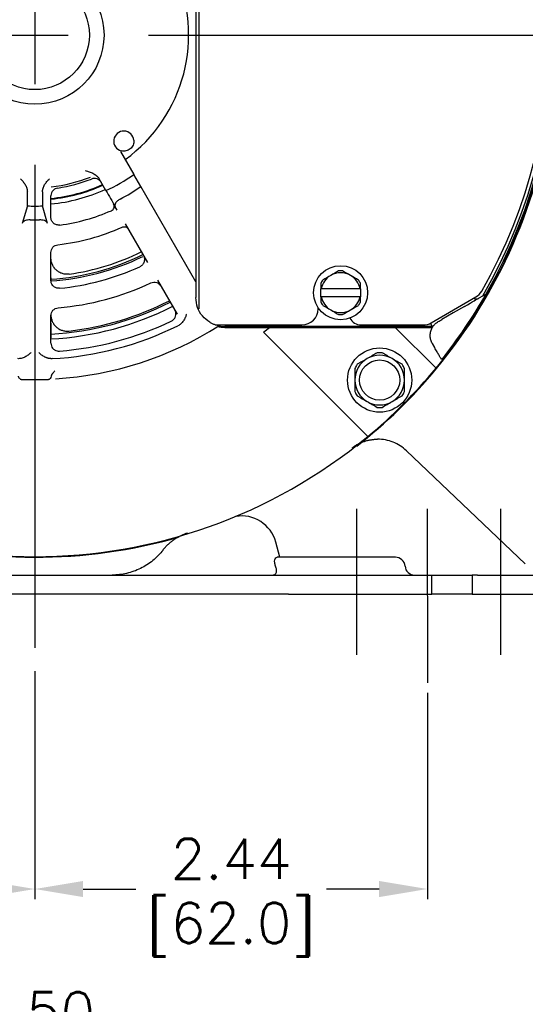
# Model space of a CAD drawing. Extents: x 897.4 to 937.4, y -8.5 to 19.5.
# Tile 4 of 14: x 905.4 to 908.5, y 1.3 to 7.4. Entities that reach past the tile are written whole.
import ezdxf

# ---------------------------------------------------------------- set-up
doc = ezdxf.new("R2010")
doc.units = 0
doc.header["$LTSCALE"] = 4
doc.header["$MEASUREMENT"] = 0
doc.linetypes.add('CENTER2', pattern=[1.125, 0.75, -0.125, 0.125, -0.125])
doc.layers.get('0').update_dxf_attribs({"linetype": 'CONTINUOUS'})
doc.layers.get('DEFPOINTS').update_dxf_attribs({"linetype": 'CONTINUOUS'})
for name, color, linetype in [('CENTER', 40, 'CENTER2'), ('TEXT', 140, 'CONTINUOUS'), ('TEXT @ 1', 140, 'CONTINUOUS')]:
    doc.layers.add(name, color=color, linetype=linetype)
doc.styles.get("Standard").update_dxf_attribs({"font": 'romans.shx'})
doc.dimstyles.get("Standard").update_dxf_attribs({"dimtxt": 0.25, "dimasz": 0.3, "dimexe": 0.0625, "dimexo": 0.0625, "dimgap": 0.0625, "dimtad": 0, "dimtih": 1, "dimtoh": 1, "dimzin": 0, "dimdsep": 46, "dimtxsty": 'Standard', "dimcen": 0, "dimadec": 0, "dimazin": 0, "dimtfac": 1, "dimtofl": 0, "dimtmove": 0, "dimatfit": 3, "dimfxl": 0, "dimtolj": 1, "dimtzin": 0, "dimarcsym": 0})

# ---------------------------------------------------------------- blocks, each defined once
blk = doc.blocks.new('*D82')
at = {"layer": 'DEFPOINTS', "color": 0}
for p in [(902.2102, 3.8148), (908.7102, 3.8148), (902.2102, 1.0362)]:
    blk.add_point(p, dxfattribs=at)
at = {"layer": 'TEXT', "color": 0, "lineweight": -2}
for p, q in [((902.2102, 3.7523), (902.2102, 0.9737)), ((908.7102, 3.7523), (908.7102, 0.9737)), ((902.5102, 1.0362), (904.7489, 1.0362)), ((908.4102, 1.0362), (906.1715, 1.0362))]:
    blk.add_line(p, q, dxfattribs=at)
at = {"layer": 'TEXT', "color": 0}
for points in [[(902.5102, 1.0862), (902.5102, 0.9862), (902.2102, 1.0362)], [(908.4102, 1.0862), (908.4102, 0.9862), (908.7102, 1.0362)]]:
    blk.add_solid(points, dxfattribs=at)
at = {"layer": 'TEXT', "color": 0, "char_height": 0.25, "attachment_point": 5}
for s, insert in [('\\A1;6.50', (905.4602, 1.2237)), ('\\A1;[165.1]', (905.4602, 0.7832))]:
    blk.add_mtext(s, dxfattribs=dict(at, insert=insert))
blk = doc.blocks.new('*D83')
at = {"layer": 'DEFPOINTS', "color": 0}
for p in [(905.4602, 3.4034), (903.0182, 2.7132), (903.0182, 1.9891)]:
    blk.add_point(p, dxfattribs=at)
at = {"layer": 'TEXT', "color": 0, "lineweight": -2}
for p, q in [((905.4602, 3.3409), (905.4602, 1.9266)), ((903.0182, 2.6507), (903.0182, 1.9266)), ((903.3182, 1.9891), (903.6469, 1.9891)), ((905.1602, 1.9891), (904.8315, 1.9891))]:
    blk.add_line(p, q, dxfattribs=at)
at = {"layer": 'TEXT', "color": 0}
for points in [[(903.3182, 2.0391), (903.3182, 1.9391), (903.0182, 1.9891)], [(905.1602, 2.0391), (905.1602, 1.9391), (905.4602, 1.9891)]]:
    blk.add_solid(points, dxfattribs=at)
at = {"layer": 'TEXT', "color": 0, "char_height": 0.25, "attachment_point": 5}
for s, insert in [('\\A1;2.44', (904.2392, 2.1766)), ('\\A1;[62.0]', (904.2392, 1.7361))]:
    blk.add_mtext(s, dxfattribs=dict(at, insert=insert))
blk = doc.blocks.new('*D84')
at = {"layer": 'DEFPOINTS', "color": 0}
for p in [(905.4602, 3.4034), (907.8996, 3.2698), (907.8996, 1.9891)]:
    blk.add_point(p, dxfattribs=at)
at = {"layer": 'TEXT', "color": 0, "lineweight": -2}
for p, q in [((905.4602, 3.3409), (905.4602, 1.9266)), ((907.8996, 3.2073), (907.8996, 1.9266)), ((905.7602, 1.9891), (906.0876, 1.9891)), ((907.5996, 1.9891), (907.2721, 1.9891))]:
    blk.add_line(p, q, dxfattribs=at)
at = {"layer": 'TEXT', "color": 0}
for points in [[(905.7602, 2.0391), (905.7602, 1.9391), (905.4602, 1.9891)], [(907.5996, 2.0391), (907.5996, 1.9391), (907.8996, 1.9891)]]:
    blk.add_solid(points, dxfattribs=at)
at = {"layer": 'TEXT', "color": 0, "char_height": 0.25, "attachment_point": 5}
for s, insert in [('\\A1;2.44', (906.6799, 2.1766)), ('\\A1;[62.0]', (906.6799, 1.7361))]:
    blk.add_mtext(s, dxfattribs=dict(at, insert=insert))
blk = doc.blocks.new('*D63')
at = {"layer": 'DEFPOINTS', "color": 0}
for p in [(905.4602, 10.532), (908.7102, 3.819), (911.5189, 3.819)]:
    blk.add_point(p, dxfattribs=at)
at = {"layer": 'TEXT', "color": 0, "lineweight": -2}
for p, q in [((905.5227, 10.532), (911.5814, 10.532)), ((911.5189, 10.232), (911.5189, 7.5589)), ((911.5189, 4.119), (911.5189, 6.6363)), ((908.7727, 3.819), (911.5814, 3.819))]:
    blk.add_line(p, q, dxfattribs=at)
at = {"layer": 'TEXT', "color": 0}
for points in [[(911.4689, 10.232), (911.5689, 10.232), (911.5189, 10.532)], [(911.4689, 4.119), (911.5689, 4.119), (911.5189, 3.819)]]:
    blk.add_solid(points, dxfattribs=at)
at = {"layer": 'TEXT', "color": 0, "insert": (911.4432, 7.0976), "char_height": 0.25, "attachment_point": 5}
blk.add_mtext('\\A1; 6.71\\P [170.5]', dxfattribs=at)
blk = doc.blocks.new('*D64')
at = {"layer": 'DEFPOINTS', "color": 0}
for p in [(907.753, 12.7613), (908.7102, 3.819), (913.0988, 3.819)]:
    blk.add_point(p, dxfattribs=at)
at = {"layer": 'TEXT', "color": 0, "lineweight": -2}
for p, q in [((907.8155, 12.7613), (913.1613, 12.7613)), ((913.0988, 12.4613), (913.0988, 8.7514)), ((913.0988, 4.119), (913.0988, 7.8288)), ((908.7727, 3.819), (913.1613, 3.819))]:
    blk.add_line(p, q, dxfattribs=at)
at = {"layer": 'TEXT', "color": 0}
for points in [[(913.0488, 12.4613), (913.1488, 12.4613), (913.0988, 12.7613)], [(913.0488, 4.119), (913.1488, 4.119), (913.0988, 3.819)]]:
    blk.add_solid(points, dxfattribs=at)
at = {"layer": 'TEXT', "color": 0, "insert": (913.0988, 8.2901), "char_height": 0.25, "attachment_point": 5}
blk.add_mtext('\\A1; 8.94\\P [227.1]', dxfattribs=at)

msp = doc.modelspace()

# ---------------------------------------------------------------- linework, layer by layer
at = {"color": 7, "linetype": 'Continuous', "lineweight": 25}
for p, q in [((906.4802, 8.992), (906.4802, 5.592)), ((906.4602, 8.824), (906.4602, 5.7599)), ((905.9928, 6.5695), (906.0755, 6.4263)), ((906.1188, 6.3513), (906.0755, 6.4263)), ((905.9022, 6.3263), (905.8599, 6.3996)), ((905.4147, 6.2309), (905.4138, 6.3187)), ((905.508, 6.3186), (905.5072, 6.231)), ((906.4602, 5.7599), (906.1188, 6.3513)), ((905.5602, 6.2774), (905.5602, 6.293)), ((905.5602, 6.1609), (905.5602, 6.2774)), ((905.4147, 6.2309), (905.3816, 6.1224)), ((905.5394, 6.1223), (905.5072, 6.231)), ((905.9728, 6.2041), (905.9602, 6.226)), ((906.0212, 6.1203), (906.1608, 5.8786)), ((905.5602, 5.7684), (905.5602, 5.941)), ((905.5602, 5.7845), (905.5602, 5.7605)), ((906.2234, 5.7701), (906.3456, 5.5584)), ((906.4602, 5.7599), (906.4602, 5.662)), ((907.2367, 5.7489), (907.2367, 5.7167)), ((907.4837, 5.7167), (907.4837, 5.7489)), ((907.2367, 5.7167), (907.2392, 5.7167)), ((907.2367, 5.6672), (907.2367, 5.7167)), ((907.4812, 5.7167), (907.2392, 5.7167)), ((907.4812, 5.7167), (907.4837, 5.7167)), ((907.4837, 5.7167), (907.4837, 5.6672)), ((907.2367, 5.6672), (907.2367, 5.635)), ((907.2392, 5.6672), (907.2367, 5.6672)), ((907.4812, 5.6672), (907.2392, 5.6672)), ((907.4837, 5.6672), (907.4812, 5.6672)), ((907.4837, 5.635), (907.4837, 5.6672)), ((907.9234, 5.5054), (908.2007, 5.6654)), ((908.2204, 5.6591), (908.2431, 5.6722)), ((908.2646, 5.6846), (908.2651, 5.6848)), ((907.2202, 5.592), (907.2202, 5.6)), ((908.0602, 5.5666), (907.9899, 5.5259)), ((908.1306, 5.6072), (908.0602, 5.5666)), ((905.5602, 5.3783), (905.5602, 5.5492)), ((905.5602, 5.502), (905.5602, 5.4121)), ((906.5802, 5.492), (907.1202, 5.492)), ((907.8954, 5.482), (906.6402, 5.482)), ((906.6402, 5.4768), (906.677, 5.4766)), ((906.677, 5.4766), (906.9186, 5.4764)), ((906.8811, 5.4468), (907.5293, 4.7986)), ((906.9186, 5.4764), (907.7001, 5.4764)), ((907.4876, 5.492), (907.8734, 5.492)), ((907.7001, 5.4764), (907.9535, 5.2229)), ((907.9263, 5.4886), (907.9182, 5.5025)), ((907.9446, 5.351), (907.9302, 5.376)), ((907.9877, 5.2765), (907.9854, 5.2805)), ((907.956, 5.2204), (907.9556, 5.2208)), ((905.3756, 5.154), (905.4602, 5.154)), ((905.4602, 5.154), (905.5449, 5.154)), ((908.5078, 4.0075), (907.769, 4.7107)), ((906.9824, 4.049), (906.9572, 4.1431)), ((907.5102, 4.049), (906.9652, 4.049)), ((904.0946, 3.9386), (906.8258, 3.9386)), ((906.8258, 3.9386), (907.0373, 3.9386)), ((907.0373, 3.9386), (907.4602, 3.9386)), ((907.4602, 3.9386), (907.9267, 3.9386)), ((907.9267, 3.819), (907.9267, 3.9386)), ((907.9267, 3.9386), (908.1767, 3.9386)), ((908.2102, 3.9386), (908.1767, 3.9386)), ((908.1767, 3.9386), (908.1767, 3.819)), ((908.2102, 3.9386), (908.7102, 3.9386)), ((906.8258, 3.819), (904.0946, 3.819)), ((907.0373, 3.819), (906.8258, 3.819)), ((907.0373, 3.819), (907.4602, 3.819)), ((907.4602, 3.819), (907.9267, 3.819)), ((908.1767, 3.819), (907.9267, 3.819)), ((908.1767, 3.819), (908.2102, 3.819)), ((908.2102, 3.819), (908.7102, 3.819))]:
    msp.add_line(p, q, dxfattribs=at)
at = {"color": 7, "linetype": 'Continuous', "lineweight": 25, "flags": 128}
msp.add_lwpolyline([(908.2118, 5.6541), (908.2128, 5.6547), (908.2139, 5.6553), (908.215, 5.6559), (908.2161, 5.6565), (908.2172, 5.6572), (908.2183, 5.6578), (908.2193, 5.6584), (908.2204, 5.6591)], dxfattribs=at)
at = {"color": 7, "linetype": 'Continuous', "lineweight": 25}
for centre, radius in [((905.4602, 7.292), 0.43), ((905.4602, 7.292), 0.339), ((907.3602, 5.692), 0.1675), ((907.6027, 5.1494), 0.1995), ((907.6027, 5.1494), 0.125)]:
    msp.add_circle(centre, radius, dxfattribs=at)
for centre, radius, start, end in [((905.4602, 7.292), 3.2392, 320.31406, 39.68594), ((905.4602, 7.292), 3.2324, 330.17965, 34.31832), ((905.4602, 7.292), 3.22, 329.79839, 34.20197), ((905.4602, 7.292), 3.2, 330.21492, 33.25643), ((905.4602, 7.292), 0.9555, 306.00754, 24.89259), ((905.4602, 7.292), 3.243, 320.3079, 352.46957), ((906.013, 6.6332), 0.0625, 4.71748, 255.28252), ((905.4602, 7.292), 1.062, 294.59691, 305.40309), ((905.4602, 7.292), 1.0194, 275.63006, 294.37067), ((905.4602, 7.292), 1.0236, 275.638, 294.3937), ((905.4602, 7.292), 1.0238, 275.6367, 294.39468), ((905.4602, 7.292), 0.9475, 276.10738, 291.35054), ((905.4602, 7.292), 0.9607, 278.53022, 291.4647), ((905.4602, 7.292), 1.0538, 275.47928, 294.55474), ((905.4602, 7.292), 1.1483, 297.50258, 304.99615), ((905.4602, 7.292), 1.062, 267.54156, 272.5346), ((905.4602, 7.292), 1.19, 277.51681, 293.56968), ((905.4602, 7.292), 1.1483, 268.5241, 271.50081), ((905.4602, 7.292), 1.31, 276.30377, 294.43177), ((905.4602, 7.292), 1.5, 278.20354, 296.17745), ((905.4602, 7.292), 1.52, 273.77218, 296.22782), ((905.4602, 7.292), 1.5301, 273.74735, 296.05415), ((905.4602, 7.292), 1.58, 275.59447, 294.37845), ((907.3602, 5.692), 0.1235, 60, 120), ((907.3602, 5.692), 0.136, 84.75752, 95.24248), ((905.4602, 7.292), 1.7, 274.89428, 295.08185), ((907.3602, 5.692), 0.136, 144.75752, 155.24248), ((907.3602, 5.692), 0.1235, 120, 168.43936), ((907.3602, 5.692), 0.1235, 11.56064, 60), ((907.3602, 5.692), 0.136, 24.75752, 35.24248), ((908.1507, 5.752), 0.1, 300, 330.21492), ((905.4602, 7.292), 1.86, 273.0819, 296.90673), ((905.4602, 7.292), 1.85, 276.55671, 296.89874), ((907.3602, 5.692), 0.136, 204.75752, 215.24248), ((907.3602, 5.692), 0.1235, 191.56064, 240), ((907.3602, 5.692), 0.1235, 300, 348.43936), ((907.3602, 5.692), 0.136, 324.75752, 335.24248), ((905.4602, 7.292), 3.2327, 321.43029, 330.188), ((905.4602, 7.292), 1.89, 273.03294, 296.95576), ((907.1202, 5.592), 0.1, 270, 0), ((907.3602, 5.692), 0.1235, 240, 300), ((905.4602, 7.292), 1.9686, 274.45918, 295.51897), ((907.3602, 5.692), 0.136, 264.75752, 275.24248), ((907.4876, 5.572), 0.08, 208.02637, 270), ((907.8734, 5.592), 0.1, 270, 300), ((905.4602, 7.292), 2.0124, 273.05243, 296.21341), ((905.4602, 7.292), 2.138, 273.43779, 302.3426), ((906.6402, 5.662), 0.18, 258.39433, 270), ((905.4602, 7.292), 2.3288, 307.59853, 308.77423), ((907.9089, 5.4786), 0.02, 349.78239, 9.01011), ((907.6027, 5.1494), 0.17, 84.85793, 95.14207), ((907.6027, 5.1494), 0.1542, 120, 180), ((907.6027, 5.1494), 0.1542, 60, 120), ((907.6027, 5.1494), 0.1542, 0, 60), ((907.6027, 5.1494), 0.17, 144.85793, 155.14207), ((905.4602, 7.292), 3.2435, 308.07866, 320.30704), ((905.4602, 7.292), 3.24, 309.68723, 320.31277), ((907.6027, 5.1494), 0.17, 24.85793, 35.14207), ((907.6027, 5.1494), 0.1542, 180, 240), ((907.6027, 5.1494), 0.1542, 300, 0), ((907.6027, 5.1494), 0.17, 204.85793, 215.14207), ((907.6027, 5.1494), 0.17, 324.85793, 335.14207), ((907.6027, 5.1494), 0.1542, 240, 300), ((907.6027, 5.1494), 0.17, 264.85793, 275.14207), ((905.4602, 7.292), 3.2392, 230.31406, 309.68594), ((906.7451, 4.0863), 0.2196, 15, 99.72941), ((905.4602, 7.292), 3.243, 253.76329, 286.0696), ((907.7006, 3.989), 0.06, 4.58857, 90), ((907.8202, 3.9986), 0.06, 184.58857, 270)]:
    msp.add_arc(centre, radius, start, end, dxfattribs=at)
for centre, major_axis, ratio, start_param, end_param in [((907.8966, 5.4799), (0.0693, 0), 0.030233, 1.09003, 1.588271), ((905.3756, 5.1906), (0, -0.0367), 0.545381, 5.956405, 6.283185), ((905.5449, 5.1906), (0, -0.0367), 0.545381, 0, 0.32678)]:
    msp.add_ellipse(centre, major_axis=major_axis, ratio=ratio, start_param=start_param, end_param=end_param, dxfattribs=at)
for points, knots in [([(906.0753, 6.6383), (906.0761, 6.6282), (906.0745, 6.6182), (906.0688, 6.6045), (906.0664, 6.6002), (906.0605, 6.5922), (906.057, 6.5885), (906.0494, 6.5821), (906.0451, 6.5793), (906.0362, 6.5749), (906.0315, 6.5733), (906.0171, 6.57), (906.0069, 6.5701), (905.9971, 6.5727)], [0, 0, 0, 0, 0.25, 0.25, 0.375, 0.375, 0.5, 0.5, 0.625, 0.625, 0.75, 0.75, 1, 1, 1, 1]), ([(905.7728, 6.4506), (905.7778, 6.4492), (905.7861, 6.4469), (905.7986, 6.4429), (905.81, 6.4388), (905.8219, 6.4335), (905.8331, 6.4272), (905.8424, 6.4204), (905.8497, 6.4134), (905.8554, 6.4069), (905.8584, 6.402), (905.8599, 6.3996)], [0, 0, 0, 0, 0.14976, 0.250285, 0.378571, 0.500579, 0.626158, 0.749849, 0.834204, 0.917896, 1, 1, 1, 1]), ([(905.3712, 6.3988), (905.3741, 6.3959), (905.3796, 6.3904), (905.3899, 6.3788), (905.3991, 6.3663), (905.4063, 6.3525), (905.4099, 6.3428), (905.4122, 6.3341), (905.4135, 6.3264), (905.4137, 6.3213), (905.4138, 6.3187)], [0, 0, 0, 0, 0.1312785, 0.2504474, 0.500291, 0.6272703, 0.7496299, 0.8327598, 0.9165437, 1, 1, 1, 1]), ([(905.508, 6.3186), (905.508, 6.3202), (905.5081, 6.3233), (905.5086, 6.328), (905.5094, 6.3326), (905.5104, 6.3372), (905.5123, 6.3438), (905.5156, 6.3526), (905.521, 6.3629), (905.5275, 6.3727), (905.5346, 6.3817), (905.5423, 6.3905), (905.5478, 6.396), (905.5508, 6.399)], [0, 0, 0, 0, 0.0499463, 0.1001761, 0.1504613, 0.2005867, 0.2503567, 0.3726804, 0.4996396, 0.6242761, 0.7493353, 0.8666814, 1, 1, 1, 1]), ([(905.8735, 6.3762), (905.8705, 6.3814), (905.8667, 6.3859), (905.8575, 6.3935), (905.8523, 6.3965), (905.8354, 6.4024), (905.8229, 6.4023), (905.8118, 6.3979)], [0, 0, 0, 0, 0.25, 0.25, 0.5, 0.5, 1, 1, 1, 1]), ([(905.6027, 6.3419), (905.5972, 6.3405), (905.5862, 6.3377), (905.5726, 6.327), (905.5633, 6.3128), (905.5604, 6.3007), (905.5602, 6.2941), (905.5602, 6.293)], [0, 0, 0, 0, 0.240619, 0.481374, 0.718909, 0.953713, 1, 1, 1, 1]), ([(905.936, 6.2012), (905.94, 6.2029), (905.9434, 6.2055), (905.9491, 6.2118), (905.9512, 6.2155), (905.9538, 6.2236), (905.9542, 6.2279), (905.9532, 6.2363), (905.9519, 6.2403), (905.9498, 6.244)], [0, 0, 0, 0, 0.25, 0.25, 0.5, 0.5, 0.75, 0.75, 1, 1, 1, 1]), ([(905.9905, 6.2735), (905.9873, 6.2718), (905.9843, 6.2701), (905.9787, 6.2662), (905.976, 6.2641), (905.9687, 6.2578), (905.9649, 6.2533), (905.9597, 6.2446), (905.9583, 6.2404), (905.9576, 6.2326), (905.9584, 6.2291), (905.9602, 6.226)], [0, 0, 0, 0, 0.125, 0.125, 0.25, 0.25, 0.5, 0.5, 0.75, 0.75, 1, 1, 1, 1]), ([(905.4306, 6.1441), (905.4256, 6.144), (905.4155, 6.1438), (905.4019, 6.1404), (905.3908, 6.135), (905.3841, 6.1286), (905.3823, 6.1241), (905.3816, 6.1224)], [0, 0, 0, 0, 0.20386, 0.407436, 0.618667, 0.853785, 1, 1, 1, 1]), ([(905.5394, 6.1223), (905.5378, 6.1256), (905.5345, 6.1322), (905.5218, 6.1396), (905.506, 6.1438), (905.4951, 6.144), (905.4903, 6.1441)], [0, 0, 0, 0, 0.2789448, 0.5591364, 0.8054012, 1, 1, 1, 1]), ([(905.6159, 6.1122), (905.6124, 6.1117), (905.6089, 6.1116), (905.6019, 6.1122), (905.5984, 6.1128), (905.5884, 6.1158), (905.5821, 6.1192), (905.5716, 6.1284), (905.5674, 6.1342), (905.5631, 6.1437), (905.562, 6.1471), (905.5606, 6.1539), (905.5602, 6.1574), (905.5602, 6.1609)], [0, 0, 0, 0, 0.125, 0.125, 0.25, 0.25, 0.5, 0.5, 0.75, 0.75, 0.875, 0.875, 1, 1, 1, 1]), ([(906.002, 6.0993), (906.0055, 6.1008), (906.0091, 6.1017), (906.0165, 6.1021), (906.0203, 6.1016), (906.0308, 6.0981), (906.0369, 6.0931), (906.0407, 6.0866)], [0, 0, 0, 0, 0.25, 0.25, 0.5, 0.5, 1, 1, 1, 1]), ([(905.5602, 5.941), (905.5602, 5.9471), (905.5613, 5.953), (905.5656, 5.9642), (905.5687, 5.9694), (905.5807, 5.9828), (905.592, 5.9886), (905.604, 5.9899)], [0, 0, 0, 0, 0.25, 0.25, 0.5, 0.5, 1, 1, 1, 1]), ([(905.6742, 5.8073), (905.6671, 5.8063), (905.6599, 5.806), (905.6456, 5.8071), (905.6384, 5.8085), (905.6247, 5.8127), (905.6181, 5.8155), (905.6055, 5.8226), (905.5997, 5.8268), (905.589, 5.8363), (905.5841, 5.8417), (905.5756, 5.8533), (905.572, 5.8595), (905.5662, 5.8727), (905.5639, 5.8796), (905.561, 5.8936), (905.5602, 5.9008), (905.5602, 5.908)], [0, 0, 0, 0, 0.125, 0.125, 0.25, 0.25, 0.375, 0.375, 0.5, 0.5, 0.625, 0.625, 0.75, 0.75, 0.875, 0.875, 1, 1, 1, 1]), ([(906.1346, 5.9239), (906.1364, 5.9208), (906.1378, 5.9177), (906.14, 5.9111), (906.1407, 5.9076), (906.1415, 5.9007), (906.1416, 5.8972), (906.1409, 5.8902), (906.1403, 5.8868), (906.1372, 5.8768), (906.1337, 5.8705), (906.1268, 5.8626), (906.1242, 5.8602), (906.1186, 5.8561), (906.1156, 5.8543), (906.1124, 5.8528)], [0, 0, 0, 0, 0.125, 0.125, 0.25, 0.25, 0.375, 0.375, 0.5, 0.5, 0.75, 0.75, 0.875, 0.875, 1, 1, 1, 1]), ([(905.6142, 5.7195), (905.6086, 5.7195), (905.5974, 5.7195), (905.5817, 5.7265), (905.5695, 5.7378), (905.5617, 5.7524), (905.5607, 5.7631), (905.5602, 5.7684)], [0, 0, 0, 0, 0.204294, 0.408769, 0.60923, 0.807547, 1, 1, 1, 1]), ([(906.1809, 5.7523), (906.1866, 5.7549), (906.1927, 5.7565), (906.2051, 5.7572), (906.2114, 5.7564), (906.2292, 5.7506), (906.2394, 5.7423), (906.2457, 5.7314)], [0, 0, 0, 0, 0.25, 0.25, 0.5, 0.5, 1, 1, 1, 1]), ([(906.5468, 5.5081), (906.5307, 5.5203), (906.4983, 5.5447), (906.4667, 5.5998), (906.4624, 5.641), (906.4602, 5.662)], [0, 0, 0, 0, 0.32907, 0.658139, 1, 1, 1, 1]), ([(908.2118, 5.6541), (908.2097, 5.6531), (908.2056, 5.6512), (908.1987, 5.6513), (908.1923, 5.6532), (908.1889, 5.6563), (908.1873, 5.6577)], [0, 0, 0, 0, 0.250539, 0.500527, 0.764166, 1, 1, 1, 1]), ([(908.2431, 5.6722), (908.2467, 5.6742), (908.2539, 5.6784), (908.261, 5.6825), (908.2646, 5.6846)], [0, 0, 0, 0, 0.498278, 1, 1, 1, 1]), ([(905.5602, 5.5492), (905.5602, 5.5553), (905.5613, 5.5613), (905.5657, 5.5727), (905.569, 5.578), (905.5813, 5.5915), (905.593, 5.5971), (905.6053, 5.5982)], [0, 0, 0, 0, 0.25, 0.25, 0.5, 0.5, 1, 1, 1, 1]), ([(906.3083, 5.5154), (906.3131, 5.5183), (906.3226, 5.524), (906.3323, 5.5381), (906.3371, 5.5543), (906.3365, 5.5712), (906.3319, 5.5812), (906.3297, 5.5861)], [0, 0, 0, 0, 0.200605, 0.401177, 0.602776, 0.807148, 1, 1, 1, 1]), ([(905.5602, 5.555), (905.5602, 5.5479), (905.5609, 5.5408), (905.5638, 5.5271), (905.566, 5.5202), (905.5717, 5.5073), (905.5751, 5.5012), (905.5833, 5.4896), (905.5881, 5.4843), (905.5985, 5.4748), (905.6042, 5.4706), (905.6164, 5.4634), (905.6229, 5.4605), (905.6362, 5.4561), (905.6433, 5.4546), (905.6573, 5.4532), (905.6644, 5.4532), (905.6715, 5.4541)], [0, 0, 0, 0, 0.125, 0.125, 0.25, 0.25, 0.375, 0.375, 0.5, 0.5, 0.625, 0.625, 0.75, 0.75, 0.875, 0.875, 1, 1, 1, 1]), ([(906.4026, 5.5597), (906.4018, 5.557), (906.4002, 5.5519), (906.3976, 5.5446), (906.3942, 5.5362), (906.3897, 5.5271), (906.3835, 5.5169), (906.3763, 5.5075), (906.368, 5.4991), (906.359, 5.4919), (906.3524, 5.4883), (906.3491, 5.4865)], [0, 0, 0, 0, 0.089228, 0.172607, 0.250238, 0.37837, 0.500315, 0.632205, 0.758254, 0.880209, 1, 1, 1, 1]), ([(906.604, 5.4856), (906.6035, 5.4857), (906.6024, 5.486), (906.5941, 5.4879), (906.581, 5.4917), (906.564, 5.4984), (906.5524, 5.5049), (906.5468, 5.5081)], [0, 0, 0, 0, 0.156624, 0.312237, 0.542575, 0.778178, 1, 1, 1, 1]), ([(907.9269, 5.4698), (907.9269, 5.4698), (907.9276, 5.4712), (907.9303, 5.4763), (907.9325, 5.48), (907.9386, 5.4886), (907.9426, 5.4934), (907.9529, 5.5033), (907.9591, 5.5082), (907.9668, 5.5126)], [0, 0, 0, 0, 0.25, 0.25, 0.5, 0.5, 0.75, 0.75, 1, 1, 1, 1]), ([(906.5997, 5.4829), (906.5994, 5.4828), (906.6005, 5.4823), (906.6048, 5.4811), (906.608, 5.4803), (906.6157, 5.4788), (906.6203, 5.4781), (906.6298, 5.4772), (906.635, 5.4769), (906.6402, 5.4768)], [0, 0, 0, 0, 0.25, 0.25, 0.5, 0.5, 0.75, 0.75, 1, 1, 1, 1]), ([(907.7011, 5.4754), (907.7384, 5.4753), (907.8143, 5.4752), (907.8901, 5.4751), (907.9286, 5.475)], [0, 0, 0, 0, 0.4924079, 1, 1, 1, 1]), ([(907.9302, 5.376), (907.9261, 5.3831), (907.923, 5.3906), (907.9185, 5.4061), (907.9172, 5.4143), (907.9166, 5.4307), (907.9173, 5.4388), (907.9207, 5.4546), (907.9233, 5.4624), (907.9269, 5.4698)], [0, 0, 0, 0, 0.25, 0.25, 0.5, 0.5, 0.75, 0.75, 1, 1, 1, 1]), ([(905.436, 5.3201), (905.434, 5.3182), (905.4301, 5.3145), (905.4243, 5.3094), (905.4172, 5.3038), (905.4089, 5.298), (905.3985, 5.2921), (905.3876, 5.2874), (905.3763, 5.2841), (905.365, 5.2822), (905.3574, 5.2823), (905.3537, 5.2824)], [0, 0, 0, 0, 0.089283, 0.172663, 0.25024, 0.378394, 0.500319, 0.632209, 0.758254, 0.880207, 1, 1, 1, 1]), ([(905.5674, 5.2824), (905.5655, 5.2823), (905.5618, 5.2822), (905.5562, 5.2825), (905.5506, 5.2832), (905.5449, 5.2843), (905.5393, 5.2857), (905.5336, 5.2876), (905.528, 5.2898), (905.5208, 5.2931), (905.5122, 5.298), (905.5028, 5.3045), (905.4937, 5.3119), (905.488, 5.3173), (905.485, 5.3201)], [0, 0, 0, 0, 0.059767, 0.119824, 0.180424, 0.241813, 0.304229, 0.367897, 0.433029, 0.499825, 0.621682, 0.749846, 0.868316, 1, 1, 1, 1]), ([(905.5602, 5.3783), (905.5607, 5.3727), (905.5618, 5.3615), (905.5703, 5.3467), (905.5829, 5.3357), (905.5979, 5.3294), (905.6083, 5.3293), (905.6133, 5.3293)], [0, 0, 0, 0, 0.206516, 0.413207, 0.616046, 0.816912, 1, 1, 1, 1]), ([(907.9854, 5.2805), (907.9852, 5.2807), (907.9848, 5.2814), (907.9835, 5.2837), (907.9826, 5.2852), (907.9804, 5.2891), (907.9791, 5.2914), (907.976, 5.2968), (907.9742, 5.2998), (907.9686, 5.3096), (907.9642, 5.3172), (907.9548, 5.3335), (907.9497, 5.3422), (907.9446, 5.351)], [0, 0, 0, 0, 0.125, 0.125, 0.25, 0.25, 0.375, 0.375, 0.5, 0.5, 0.75, 0.75, 1, 1, 1, 1]), ([(905.5623, 5.173), (905.5627, 5.1742), (905.5635, 5.1766), (905.565, 5.1802), (905.5668, 5.1838), (905.5689, 5.1874), (905.5714, 5.1911), (905.5742, 5.1949), (905.5784, 5.2002), (905.5817, 5.2042), (905.5839, 5.2068)], [0, 0, 0, 0, 0.092451, 0.188169, 0.287613, 0.391193, 0.49926, 0.613767, 0.750056, 1, 1, 1, 1]), ([(905.3691, 5.1559), (905.3672, 5.1575), (905.3624, 5.1617), (905.3596, 5.1683), (905.3583, 5.1725), (905.3581, 5.173)], [0, 0, 0, 0, 0.360073, 0.912466, 1, 1, 1, 1]), ([(905.5623, 5.173), (905.5606, 5.1684), (905.5583, 5.1617), (905.5529, 5.1572), (905.5513, 5.1559)], [0, 0, 0, 0, 0.697292, 1, 1, 1, 1]), ([(907.4317, 4.7284), (907.4345, 4.7305), (907.44, 4.7346), (907.4486, 4.7404), (907.4573, 4.7458), (907.4662, 4.7509), (907.4752, 4.7556), (907.4844, 4.7599), (907.4937, 4.7638), (907.5031, 4.7673), (907.5126, 4.7705), (907.5222, 4.7733), (907.5318, 4.7757), (907.5415, 4.7777), (907.5512, 4.7794), (907.5609, 4.7806), (907.5706, 4.7815), (907.5803, 4.7821), (907.5868, 4.7822), (907.59, 4.7822)], [0, 0, 0, 0, 0.060895, 0.121532, 0.181909, 0.242027, 0.301887, 0.361487, 0.420829, 0.479911, 0.538735, 0.597299, 0.655605, 0.713652, 0.771439, 0.828968, 0.886238, 0.943248, 1, 1, 1, 1]), ([(907.769, 4.7107), (907.7451, 4.7334), (907.7169, 4.7514), (907.6558, 4.7759), (907.6229, 4.7822), (907.59, 4.7822)], [0, 0, 0, 0, 0.5, 0.5, 1, 1, 1, 1]), ([(906.2568, 4.0941), (906.2592, 4.0971), (906.2638, 4.103), (906.2712, 4.1114), (906.2787, 4.1196), (906.2865, 4.1274), (906.2945, 4.1349), (906.3027, 4.142), (906.3111, 4.1488), (906.3196, 4.1553), (906.3283, 4.1614), (906.3372, 4.1671), (906.3461, 4.1725), (906.3552, 4.1776), (906.3643, 4.1823), (906.3735, 4.1867), (906.3828, 4.1908), (906.3921, 4.1945), (906.4015, 4.1979), (906.4078, 4.1999), (906.4109, 4.2009)], [0, 0, 0, 0, 0.059326, 0.118208, 0.176646, 0.23464, 0.29219, 0.349297, 0.405959, 0.462178, 0.517954, 0.573287, 0.628176, 0.682622, 0.736625, 0.790185, 0.843303, 0.895978, 0.94821, 1, 1, 1, 1]), ([(906.2568, 4.0941), (906.2382, 4.07), (906.2169, 4.0481), (906.1697, 4.0095), (906.1439, 3.993), (906.0893, 3.9661), (906.0604, 3.9558), (906.0011, 3.9421), (905.9707, 3.9386), (905.9402, 3.9386)], [0, 0, 0, 0, 0.25, 0.25, 0.5, 0.5, 0.75, 0.75, 1, 1, 1, 1]), ([(906.9564, 3.9938), (906.955, 3.9974), (906.9538, 4.001), (906.9518, 4.0081), (906.9511, 4.0118), (906.9499, 4.022), (906.9502, 4.0284), (906.9527, 4.0386), (906.9547, 4.0425), (906.9596, 4.0477), (906.9623, 4.049), (906.9652, 4.049)], [0, 0, 0, 0, 0.125, 0.125, 0.25, 0.25, 0.5, 0.5, 0.75, 0.75, 1, 1, 1, 1]), ([(906.9318, 3.9386), (906.9381, 3.9386), (906.9437, 3.9393), (906.9511, 3.9423), (906.9532, 3.9437), (906.957, 3.9471), (906.9586, 3.9492), (906.9609, 3.9542), (906.9617, 3.9571), (906.9626, 3.9635), (906.9626, 3.9669), (906.9615, 3.978), (906.9594, 3.986), (906.9564, 3.9938)], [0, 0, 0, 0, 0.25, 0.25, 0.375, 0.375, 0.5, 0.5, 0.625, 0.625, 0.75, 0.75, 1, 1, 1, 1])]:
    msp.add_open_spline(points, degree=3, knots=knots, dxfattribs=at)
for points in [[(905.9022, 6.3263), (905.9216, 6.2929), (905.9409, 6.2595), (905.9602, 6.226)], [(907.3478, 5.8274), (907.3316, 5.8181), (907.3152, 5.8086), (907.2985, 5.7989)], [(907.422, 5.7989), (907.4052, 5.8086), (907.3888, 5.8181), (907.3726, 5.8274)], [(907.2985, 5.7989), (907.2817, 5.7892), (907.2653, 5.7798), (907.2491, 5.7704)], [(907.4713, 5.7704), (907.4551, 5.7798), (907.4387, 5.7892), (907.422, 5.7989)], [(908.1306, 5.6072), (908.1805, 5.636), (908.2118, 5.6541), (908.2118, 5.6541)], [(907.2491, 5.6135), (907.2653, 5.6042), (907.2817, 5.5947), (907.2985, 5.585)], [(907.2985, 5.585), (907.3152, 5.5753), (907.3316, 5.5659), (907.3478, 5.5565)], [(907.3726, 5.5565), (907.3888, 5.5659), (907.4052, 5.5753), (907.422, 5.585)], [(907.422, 5.585), (907.4387, 5.5947), (907.4551, 5.6042), (907.4713, 5.6135)], [(907.9668, 5.5126), (907.974, 5.5168), (907.9817, 5.5212), (907.9899, 5.5259)], [(907.9287, 5.4817), (907.9283, 5.4841), (907.9275, 5.4864), (907.9263, 5.4886)], [(907.9269, 5.4698), (907.9277, 5.4715), (907.9283, 5.4732), (907.9286, 5.475)], [(907.5256, 5.283), (907.5047, 5.2709), (907.4841, 5.259), (907.4637, 5.2473)], [(907.5875, 5.3187), (907.5672, 5.307), (907.5466, 5.2951), (907.5256, 5.283)], [(907.6799, 5.283), (907.6589, 5.2951), (907.6383, 5.307), (907.618, 5.3187)], [(907.7418, 5.2473), (907.7214, 5.259), (907.7008, 5.2709), (907.6799, 5.283)], [(907.4485, 5.2209), (907.4485, 5.1974), (907.4485, 5.1736), (907.4485, 5.1494)], [(907.757, 5.1494), (907.757, 5.1736), (907.757, 5.1974), (907.757, 5.2209)], [(907.4485, 5.1494), (907.4485, 5.1252), (907.4485, 5.1014), (907.4485, 5.078)], [(907.757, 5.078), (907.757, 5.1014), (907.757, 5.1252), (907.757, 5.1494)], [(907.4637, 5.0516), (907.4841, 5.0398), (907.5047, 5.0279), (907.5256, 5.0158)], [(907.5256, 5.0158), (907.5466, 5.0037), (907.5672, 4.9919), (907.5875, 4.9801)], [(907.618, 4.9801), (907.6383, 4.9919), (907.6589, 5.0037), (907.6799, 5.0158)], [(907.6799, 5.0158), (907.7008, 5.0279), (907.7214, 5.0398), (907.7418, 5.0516)], [(907.7006, 4.049), (907.7006, 4.049), (907.6153, 4.049), (907.5102, 4.049)]]:
    msp.add_open_spline(points, degree=3, dxfattribs=at)
at = {"layer": 'CENTER'}
for p, q in [((905.4602, 10.9869), (905.4602, 3.4034)), ((901.6673, 7.292), (909.2817, 7.292)), ((907.4602, 3.4439), (907.4602, 4.3492)), ((907.8977, 4.3492), (907.8996, 3.2698)), ((908.3552, 3.4439), (908.3552, 4.3492))]:
    msp.add_line(p, q, dxfattribs=at)

# ---------------------------------------------------------------- dimensions: what is measured, and where the dimension line sits
at = {"layer": 'TEXT @ 1'}
for base, p1, picture, middle in [((913.0988, 3.819), (907.753, 12.7613), '*D64', (913.0988, 8.2901)), ((911.5189, 3.819), (905.4602, 10.532), '*D63', (911.4432, 7.0976))]:
    dim = msp.add_linear_dim(base=base, p1=p1, p2=(908.7102, 3.819), angle=90, text=' <>', dimstyle='Standard', override={"dimscale": 1, "dimtxt": 0.25, "dimpost": '\\X', "dimtix": 0, "dimtofl": 0, "dimtmove": 1, "dimatfit": 3}, dxfattribs=at)
    dim.commit()
    dim.dimension.update_dxf_attribs({"geometry": picture, "text_midpoint": middle, "dimtype": 160})
for base, p1, p2, picture, middle in [((902.2102, 1.0362), (908.7102, 3.8148), (902.2102, 3.8148), '*D82', (905.4602, 1.0362)), ((903.0182, 1.9891), (905.4602, 3.4034), (903.0182, 2.7132), '*D83', (904.2392, 1.9891)), ((907.8996, 1.9891), (905.4602, 3.4034), (907.8996, 3.2698), '*D84', (906.6799, 1.9891))]:
    dim = msp.add_linear_dim(base=base, p1=p1, p2=p2, angle=180, dimstyle='Standard', override={"dimscale": 1, "dimtxt": 0.25, "dimpost": '\\X', "dimtix": 0, "dimtofl": 0, "dimtmove": 0, "dimatfit": 3}, dxfattribs=at)
    dim.commit()
    dim.dimension.update_dxf_attribs({"geometry": picture, "text_midpoint": middle})

doc.saveas('drawing.dxf')
